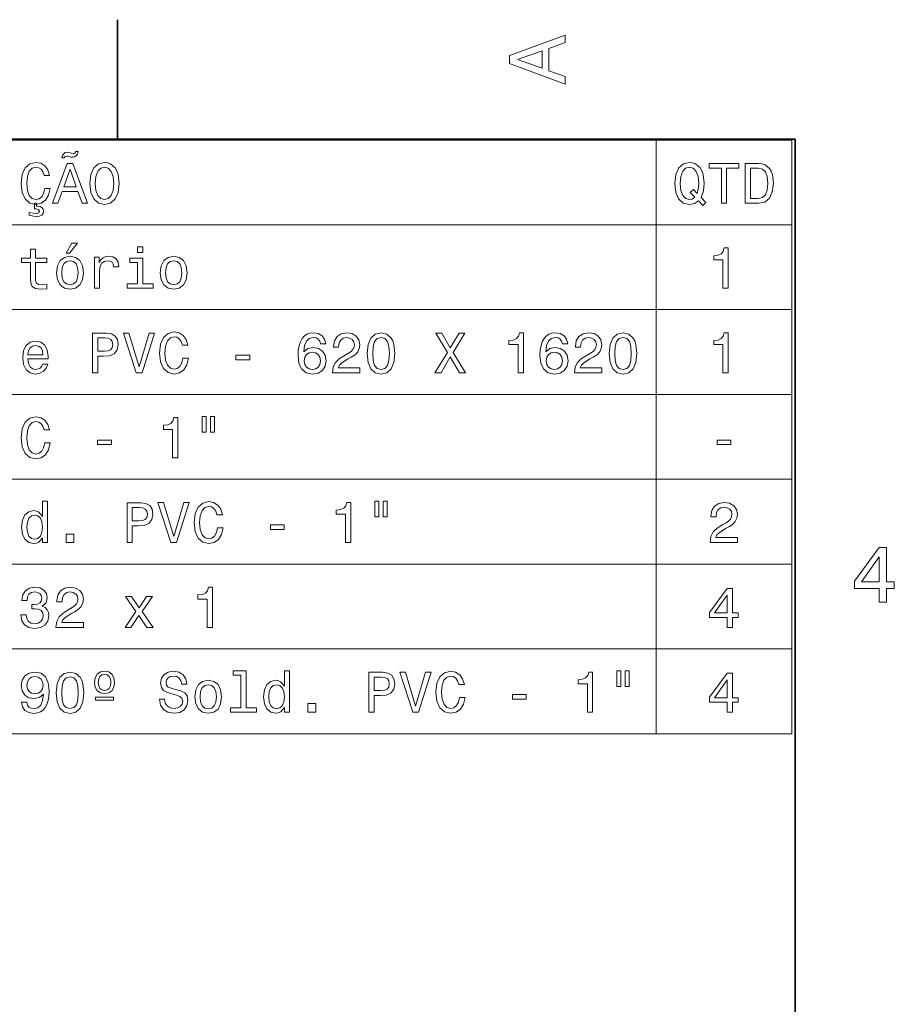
# Model space of a CAD drawing. Extents: x 0 to 420, y 0 to 297.
# Tile 14 of 14: x 361 to 416, y 233 to 294. Entities that reach past the tile are written whole.
import ezdxf

# ---------------------------------------------------------------- set-up
doc = ezdxf.new("R2010")
doc.units = 0

msp = doc.modelspace()

# ---------------------------------------------------------------- linework, layer by layer
at = {"color": 7, "lineweight": 35, "ltscale": 0.1875}
msp.add_line((367.5, 287), (367.5, 294.5), dxfattribs=at)
at = {"color": 7, "lineweight": 35}
for p, q in [((410, 287), (10, 287)), ((410, 10), (410, 287))]:
    msp.add_line(p, q, dxfattribs=at)
at = {"color": 7, "lineweight": 13}
for p, q in [((338.740601, 286.953186), (409.798218, 286.953186)), ((401.29248, 286.953186), (401.29248, 249.71904)), ((409.798218, 286.953186), (409.798218, 249.71904)), ((338.740601, 281.634033), (409.798218, 281.634033)), ((338.740601, 276.31485), (409.798218, 276.31485)), ((338.740601, 270.995697), (409.798218, 270.995697)), ((338.740601, 265.676514), (409.798218, 265.676514)), ((338.740601, 260.357361), (409.798218, 260.357361)), ((338.740601, 255.038208), (409.798218, 255.038208)), ((338.740601, 249.71904), (409.798218, 249.71904))]:
    msp.add_line(p, q, dxfattribs=at)
for points in [[(395.583221, 290.466858), (395.583221, 290.930847), (394.554413, 291.299011), (394.554413, 292.695984), (395.583221, 293.064117), (395.583221, 293.538177), (392.078186, 292.257202), (392.078186, 291.742798)], [(394.125732, 291.460388), (392.582489, 292), (394.125732, 292.539642)], [(365.025909, 286.229828), (364.871033, 286.229828), (364.806183, 286.136169), (364.708923, 286.107361), (364.611664, 286.121765), (364.442352, 286.172211), (364.337891, 286.186615), (364.215393, 286.161407), (364.118134, 286.092957), (364.04248, 285.981293), (363.999268, 285.826385), (364.154144, 285.826385), (364.215393, 285.916443), (364.312653, 285.948853), (364.399109, 285.934448), (364.56842, 285.887634), (364.683685, 285.869598), (364.802582, 285.891235), (364.903442, 285.959656), (364.975494, 286.07135)], [(362.925781, 283.913544), (362.853729, 283.610962), (362.734863, 283.394836), (362.569153, 283.261536), (362.374634, 283.218323), (362.140472, 283.283142), (361.956757, 283.477692), (361.834259, 283.794678), (361.794647, 284.234161), (361.834259, 284.670044), (361.953156, 284.990631), (362.136871, 285.185181), (362.374634, 285.253601), (362.547516, 285.21759), (362.695221, 285.11673), (362.810486, 284.95462), (362.88974, 284.731293), (363.231964, 284.731293), (363.123901, 285.073486), (362.936584, 285.332855), (362.680817, 285.494965), (362.374634, 285.552612), (361.992767, 285.462555), (361.700989, 285.210388), (361.513672, 284.796112), (361.448822, 284.234161), (361.513672, 283.672211), (361.700989, 283.257935), (361.992767, 283.002167), (362.374634, 282.91571), (362.709625, 282.984161), (362.979797, 283.175079), (363.170715, 283.488495), (363.271606, 283.913544)], [(363.41568, 282.984161), (363.747101, 282.984161), (364.010071, 283.719025), (365.007904, 283.719025), (365.270874, 282.984161), (365.609497, 282.984161), (364.694519, 285.487762), (364.327057, 285.487762)], [(365.753571, 284.234161), (365.81842, 283.672211), (366.005737, 283.257935), (366.297546, 283.002167), (366.679382, 282.91571), (367.057617, 283.002167), (367.352997, 283.257935), (367.536713, 283.672211), (367.605164, 284.234161), (367.536713, 284.792511), (367.457458, 285.01947), (367.352997, 285.206787), (367.057617, 285.462555), (366.877502, 285.527374), (366.679382, 285.552612), (366.293915, 285.462555), (366.002136, 285.210388), (365.81842, 284.796112)], [(403.93512, 283.139069), (404.208893, 282.854492), (404.399841, 283.04541), (404.104431, 283.347992), (404.255737, 283.758667), (404.302582, 284.234161), (404.234131, 284.792511), (404.154877, 285.01947), (404.050415, 285.206787), (403.755005, 285.462555), (403.57489, 285.527374), (403.37677, 285.552612), (402.994934, 285.462555), (402.703156, 285.210388), (402.515839, 284.796112), (402.450989, 284.234161), (402.515839, 283.672211), (402.699554, 283.257935), (402.991333, 283.002167), (403.37677, 282.91571), (403.690186, 282.973358)], [(405.379669, 282.984161), (405.71106, 282.984161), (405.71106, 285.18158), (406.46756, 285.18158), (406.46756, 285.484161), (404.619568, 285.484161), (404.619568, 285.18158), (405.379669, 285.18158)], [(407.710358, 285.484161), (406.878204, 285.484161), (406.878204, 282.984161), (407.710358, 282.984161), (408.102997, 283.063416), (408.394775, 283.304779), (408.57489, 283.697418), (408.63974, 284.234161), (408.582092, 284.781708), (408.510071, 284.997864), (408.40918, 285.170746), (408.117401, 285.404907), (407.926483, 285.462555)], [(364.125336, 284.025238), (364.510773, 285.127533), (364.89624, 284.025238)], [(366.099396, 284.234161), (366.139038, 284.670044), (366.257904, 284.990631), (366.44162, 285.185181), (366.679382, 285.253601), (366.913513, 285.185181), (367.097229, 284.98703), (367.216125, 284.666443), (367.259338, 284.234161), (367.216125, 283.798279), (367.097229, 283.477692), (366.913513, 283.283142), (366.679382, 283.218323), (366.44162, 283.283142), (366.257904, 283.477692), (366.139038, 283.794678)], [(403.708191, 283.369598), (403.553284, 283.254333), (403.37677, 283.218323), (403.142639, 283.283142), (402.958893, 283.477692), (402.836426, 283.794678), (402.796814, 284.234161), (402.836426, 284.670044), (402.955292, 284.990631), (403.139008, 285.185181), (403.37677, 285.253601), (403.610931, 285.185181), (403.794647, 284.98703), (403.913513, 284.666443), (403.956757, 284.234161), (403.924316, 283.859528), (403.855896, 283.60376), (403.621735, 283.848724), (403.427216, 283.665009)], [(407.68512, 285.185181), (407.958893, 285.131134), (408.14624, 284.965424), (408.257904, 284.670044), (408.293915, 284.234161), (408.254303, 283.812683), (408.142639, 283.517303), (407.951691, 283.34079), (407.68512, 283.283142), (407.213226, 283.283142), (407.213226, 285.185181)], [(361.956757, 282.234894), (362.212524, 282.177246), (362.410645, 282.15564), (362.601563, 282.180847), (362.738464, 282.245697), (362.824921, 282.350159), (362.853729, 282.48703), (362.828522, 282.623932), (362.752869, 282.724792), (362.630371, 282.786041), (362.46106, 282.804047), (362.410645, 282.804047), (362.410645, 282.984161), (362.273743, 282.984161), (362.273743, 282.634735), (362.381836, 282.638336), (362.543915, 282.602325), (362.601563, 282.48703), (362.547516, 282.378967), (362.392639, 282.342957), (362.23053, 282.357361), (361.956757, 282.411407)], [(364.262238, 279.862427), (364.474762, 279.862427), (364.975494, 280.474792), (364.622467, 280.474792)], [(362.021606, 279.264435), (362.021606, 278.29541), (362.043213, 277.982025), (362.144073, 277.765869), (362.345795, 277.639801), (362.688019, 277.596558), (363.062653, 277.614563), (363.062653, 277.888367), (362.788879, 277.86673), (362.540314, 277.895569), (362.407043, 277.985626), (362.349396, 278.136902), (362.338593, 278.349457), (362.338593, 279.264435), (363.062653, 279.264435), (363.062653, 279.534607), (362.338593, 279.534607), (362.338593, 280.100159), (362.021606, 280.100159), (362.021606, 279.534607), (361.47403, 279.534607), (361.47403, 279.264435)], [(369.082123, 280.251465), (368.747101, 280.251465), (368.747101, 279.891235), (369.082123, 279.891235)], [(405.480499, 277.665009), (405.808319, 277.665009), (405.808319, 280.183014), (405.563354, 280.183014), (405.498535, 279.963287), (405.368835, 279.815582), (405.170715, 279.729126), (404.896942, 279.700317), (404.896942, 279.44455), (405.480499, 279.44455)], [(363.671448, 278.630432), (363.729095, 278.190948), (363.894806, 277.86673), (364.157776, 277.665009), (364.510773, 277.596558), (364.860199, 277.665009), (365.123169, 277.863129), (365.288879, 278.187347), (365.350128, 278.630432), (365.288879, 279.069916), (365.123169, 279.397705), (364.860199, 279.595856), (364.510773, 279.667877), (364.157776, 279.595856), (363.894806, 279.394104), (363.729095, 279.069916)], [(363.995667, 278.634033), (364.028076, 278.958221), (364.128937, 279.192383), (364.291046, 279.336487), (364.510773, 279.386902), (364.726929, 279.336487), (364.889038, 279.195984), (364.989899, 278.958221), (365.025909, 278.634033), (364.989899, 278.306213), (364.889038, 278.068481), (364.726929, 277.924377), (364.510773, 277.877533), (364.291046, 277.924377), (364.128937, 278.068481), (364.028076, 278.306213)], [(366.052582, 277.665009), (366.369568, 277.665009), (366.369568, 278.770905), (366.402008, 279.037476), (366.499268, 279.228424), (366.657776, 279.343689), (366.8703, 279.383301), (367.028809, 279.358093), (367.147675, 279.286041), (367.219727, 279.163574), (367.244934, 278.997864), (367.565552, 278.997864), (367.522308, 279.289642), (367.403442, 279.498596), (367.205322, 279.624664), (366.93515, 279.667877), (366.751434, 279.639069), (366.592926, 279.567017), (366.452423, 279.44455), (366.340759, 279.278839), (366.340759, 279.599457), (366.052582, 279.599457)], [(369.07132, 277.93158), (369.07132, 279.534607), (368.257172, 279.534607), (368.257172, 279.264435), (368.754303, 279.264435), (368.754303, 277.93158), (368.105896, 277.93158), (368.105896, 277.665009), (369.726929, 277.665009), (369.726929, 277.93158)], [(370.177216, 278.630432), (370.234863, 278.190948), (370.400574, 277.86673), (370.663513, 277.665009), (371.016541, 277.596558), (371.365967, 277.665009), (371.628937, 277.863129), (371.794647, 278.187347), (371.855896, 278.630432), (371.794647, 279.069916), (371.628937, 279.397705), (371.365967, 279.595856), (371.016541, 279.667877), (370.663513, 279.595856), (370.400574, 279.394104), (370.234863, 279.069916)], [(370.501434, 278.634033), (370.533844, 278.958221), (370.634705, 279.192383), (370.796814, 279.336487), (371.016541, 279.386902), (371.232697, 279.336487), (371.394806, 279.195984), (371.495667, 278.958221), (371.531677, 278.634033), (371.495667, 278.306213), (371.394806, 278.068481), (371.232697, 277.924377), (371.016541, 277.877533), (370.796814, 277.924377), (370.634705, 278.068481), (370.533844, 278.306213)], [(365.919281, 272.345825), (366.250702, 272.345825), (366.250702, 273.401306), (366.618134, 273.401306), (366.989166, 273.419312), (367.284576, 273.54538), (367.475494, 273.790344), (367.540314, 274.125366), (367.489899, 274.43515), (367.345795, 274.662109), (367.108063, 274.798981), (366.783844, 274.845825), (365.919281, 274.845825)], [(369.474762, 274.849426), (368.847961, 272.720459), (368.203156, 274.849426), (367.860931, 274.849426), (368.667847, 272.345825), (369.028076, 272.345825), (369.816986, 274.849426)], [(371.600128, 273.275208), (371.528076, 272.972626), (371.40921, 272.7565), (371.2435, 272.623199), (371.048981, 272.579987), (370.814819, 272.644806), (370.631104, 272.839355), (370.508636, 273.156342), (370.468994, 273.595825), (370.508636, 274.031708), (370.627502, 274.352295), (370.811218, 274.546844), (371.048981, 274.615265), (371.221893, 274.579254), (371.369568, 274.478394), (371.484863, 274.316284), (371.564087, 274.092957), (371.906311, 274.092957), (371.798248, 274.43515), (371.610931, 274.694519), (371.355164, 274.856628), (371.048981, 274.914276), (370.667114, 274.824219), (370.375336, 274.572052), (370.188019, 274.157776), (370.123169, 273.595825), (370.188019, 273.033875), (370.375336, 272.619598), (370.667114, 272.363831), (371.048981, 272.277374), (371.383972, 272.345825), (371.654175, 272.536743), (371.845093, 272.850159), (371.945953, 273.275208)], [(380.55545, 274.17218), (380.487, 274.463989), (380.328522, 274.680115), (380.083557, 274.817017), (379.766541, 274.863831), (379.554016, 274.838623), (379.3703, 274.770172), (379.208191, 274.658508), (379.07132, 274.5), (378.963257, 274.30188), (378.884003, 274.060516), (378.833557, 273.77594), (378.819153, 273.455322), (378.87677, 272.943817), (379.053284, 272.572784), (379.337891, 272.349426), (379.726929, 272.273773), (380.076355, 272.338623), (380.342926, 272.507935), (380.515839, 272.774506), (380.577087, 273.113129), (380.515839, 273.455322), (380.350128, 273.718292), (380.09436, 273.884003), (379.777374, 273.94165), (379.43515, 273.869598), (379.179382, 273.664276), (379.233398, 274.060516), (379.348694, 274.345093), (379.525208, 274.514404), (379.770142, 274.572052), (379.950256, 274.543243), (380.087158, 274.46759), (380.177216, 274.341492), (380.22406, 274.17218)], [(380.98053, 272.345825), (382.698822, 272.345825), (382.698822, 272.655609), (381.340759, 272.655609), (381.416412, 272.824921), (381.546082, 272.965424), (381.945953, 273.221191), (382.158478, 273.329254), (382.39624, 273.484161), (382.565552, 273.664276), (382.662811, 273.876801), (382.698822, 274.118164), (382.637604, 274.420746), (382.468292, 274.658508), (382.208923, 274.809814), (381.873901, 274.863831), (381.528076, 274.802612), (381.265106, 274.633301), (381.095795, 274.363129), (381.038177, 274.0065), (381.038177, 273.956055), (381.365967, 273.956055), (381.365967, 273.984863), (381.398407, 274.229828), (381.495667, 274.409943), (381.650574, 274.525208), (381.855896, 274.56485), (382.064819, 274.528809), (382.219727, 274.438751), (382.320587, 274.298279), (382.356628, 274.121765), (382.33139, 273.956055), (382.262939, 273.815552), (382.147675, 273.693085), (381.989166, 273.585022), (381.776642, 273.469757), (381.423615, 273.246399), (381.175049, 273.008636), (381.027374, 272.720459), (380.98053, 272.356628)], [(383.159912, 273.567017), (383.213959, 273.001434), (383.38327, 272.597992), (383.653442, 272.353027), (384.028076, 272.273773), (384.399109, 272.353027), (384.669281, 272.597992), (384.834991, 273.001434), (384.892639, 273.567017), (384.834991, 274.128967), (384.766541, 274.352295), (384.669281, 274.536041), (384.399109, 274.780975), (384.028076, 274.863831), (383.653442, 274.780975), (383.38327, 274.53241), (383.213959, 274.128967)], [(387.410645, 272.345825), (387.788879, 272.345825), (388.361664, 273.358063), (388.945221, 272.345825), (389.327057, 272.345825), (388.54538, 273.631836), (389.287445, 274.849426), (388.923615, 274.849426), (388.372467, 273.923645), (387.832123, 274.849426), (387.453857, 274.849426), (388.192352, 273.628235)], [(392.637573, 272.345825), (392.965393, 272.345825), (392.965393, 274.863831), (392.720428, 274.863831), (392.655609, 274.644104), (392.525909, 274.496399), (392.327789, 274.409943), (392.054016, 274.381134), (392.054016, 274.125366), (392.637573, 274.125366)], [(395.735565, 274.17218), (395.667114, 274.463989), (395.508606, 274.680115), (395.263672, 274.817017), (394.946655, 274.863831), (394.734131, 274.838623), (394.550415, 274.770172), (394.388306, 274.658508), (394.251404, 274.5), (394.143341, 274.30188), (394.064087, 274.060516), (394.013672, 273.77594), (393.999268, 273.455322), (394.056885, 272.943817), (394.233398, 272.572784), (394.518005, 272.349426), (394.907043, 272.273773), (395.25647, 272.338623), (395.523041, 272.507935), (395.695953, 272.774506), (395.757172, 273.113129), (395.695953, 273.455322), (395.530243, 273.718292), (395.274475, 273.884003), (394.957458, 273.94165), (394.615234, 273.869598), (394.359497, 273.664276), (394.413513, 274.060516), (394.528809, 274.345093), (394.705322, 274.514404), (394.950256, 274.572052), (395.130371, 274.543243), (395.267273, 274.46759), (395.35733, 274.341492), (395.404144, 274.17218)], [(396.160645, 272.345825), (397.878937, 272.345825), (397.878937, 272.655609), (396.520874, 272.655609), (396.596527, 272.824921), (396.726196, 272.965424), (397.126068, 273.221191), (397.338593, 273.329254), (397.576355, 273.484161), (397.745667, 273.664276), (397.842926, 273.876801), (397.878937, 274.118164), (397.817688, 274.420746), (397.648376, 274.658508), (397.389038, 274.809814), (397.054016, 274.863831), (396.708191, 274.802612), (396.445221, 274.633301), (396.275909, 274.363129), (396.218262, 274.0065), (396.218262, 273.956055), (396.546082, 273.956055), (396.546082, 273.984863), (396.578491, 274.229828), (396.675781, 274.409943), (396.830658, 274.525208), (397.036011, 274.56485), (397.244934, 274.528809), (397.399841, 274.438751), (397.500702, 274.298279), (397.536713, 274.121765), (397.511505, 273.956055), (397.443054, 273.815552), (397.327789, 273.693085), (397.169281, 273.585022), (396.956757, 273.469757), (396.603729, 273.246399), (396.355164, 273.008636), (396.207458, 272.720459), (396.160645, 272.356628)], [(398.340027, 273.567017), (398.394073, 273.001434), (398.563385, 272.597992), (398.833557, 272.353027), (399.208191, 272.273773), (399.579224, 272.353027), (399.849396, 272.597992), (400.015106, 273.001434), (400.072754, 273.567017), (400.015106, 274.128967), (399.946655, 274.352295), (399.849396, 274.536041), (399.579224, 274.780975), (399.208191, 274.863831), (398.833557, 274.780975), (398.563385, 274.53241), (398.394073, 274.128967)], [(405.480499, 272.345825), (405.808319, 272.345825), (405.808319, 274.863831), (405.563354, 274.863831), (405.498535, 274.644104), (405.368835, 274.496399), (405.170715, 274.409943), (404.896942, 274.381134), (404.896942, 274.125366), (405.480499, 274.125366)], [(361.873901, 273.221191), (363.141907, 273.221191), (363.145508, 273.368866), (363.087891, 273.783142), (362.929382, 274.092957), (362.677216, 274.280273), (362.342194, 274.348694), (362.014374, 274.276672), (361.762238, 274.074921), (361.600128, 273.747131), (361.54248, 273.31485), (361.596527, 272.871765), (361.758636, 272.547546), (362.007172, 272.345825), (362.33139, 272.277374), (362.612366, 272.324219), (362.842926, 272.446686), (363.012238, 272.641205), (363.109497, 272.900574), (362.796082, 272.900574), (362.731262, 272.7565), (362.637573, 272.648407), (362.371002, 272.561951), (362.16568, 272.601593), (362.010773, 272.727661), (361.909912, 272.933014), (361.873901, 273.210388)], [(366.693787, 274.539642), (366.909912, 274.518005), (367.06842, 274.449585), (367.162079, 274.323486), (367.194519, 274.125366), (367.158478, 273.916443), (367.061218, 273.790344), (366.895508, 273.725494), (366.668579, 273.707489), (366.250702, 273.707489), (366.250702, 274.539642)], [(383.505737, 273.567017), (383.534576, 274.002899), (383.624634, 274.316284), (383.786743, 274.5), (384.028076, 274.56485), (384.265839, 274.5), (384.427948, 274.316284), (384.518005, 274.002899), (384.546814, 273.567017), (384.518005, 273.127533), (384.427948, 272.814117), (384.265839, 272.630402), (384.028076, 272.569183), (383.786743, 272.630402), (383.624634, 272.814117), (383.534576, 273.127533)], [(398.685852, 273.567017), (398.714661, 274.002899), (398.804718, 274.316284), (398.966827, 274.5), (399.208191, 274.56485), (399.445923, 274.5), (399.608032, 274.316284), (399.69809, 274.002899), (399.726929, 273.567017), (399.69809, 273.127533), (399.608032, 272.814117), (399.445923, 272.630402), (399.208191, 272.569183), (398.966827, 272.630402), (398.804718, 272.814117), (398.714661, 273.127533)], [(361.873901, 273.487762), (361.913513, 273.736328), (362.010773, 273.920044), (362.158478, 274.031708), (362.352997, 274.07132), (362.543915, 274.031708), (362.69162, 273.920044), (362.781677, 273.736328), (362.814087, 273.487762)], [(380.227661, 273.109528), (380.188019, 272.882568), (380.087158, 272.709656), (379.925049, 272.594391), (379.723328, 272.55835), (379.510803, 272.594391), (379.348694, 272.706055), (379.244232, 272.878967), (379.211792, 273.105927), (379.247833, 273.329254), (379.348694, 273.498566), (379.514404, 273.606628), (379.737732, 273.646271), (379.932251, 273.606628), (380.087158, 273.502167), (380.188019, 273.332855)], [(395.407745, 273.109528), (395.368134, 272.882568), (395.267273, 272.709656), (395.105164, 272.594391), (394.903442, 272.55835), (394.690887, 272.594391), (394.528809, 272.706055), (394.424316, 272.878967), (394.391907, 273.105927), (394.427917, 273.329254), (394.528809, 273.498566), (394.694489, 273.606628), (394.917847, 273.646271), (395.112366, 273.606628), (395.267273, 273.502167), (395.368134, 273.332855)], [(374.917847, 273.170746), (375.789612, 273.170746), (375.789612, 273.455322), (374.917847, 273.455322)], [(362.925781, 267.956055), (362.853729, 267.653473), (362.734863, 267.437347), (362.569153, 267.304047), (362.374634, 267.260834), (362.140472, 267.325653), (361.956757, 267.520203), (361.834259, 267.837189), (361.794647, 268.276672), (361.834259, 268.712555), (361.953156, 269.033142), (362.136871, 269.227692), (362.374634, 269.296112), (362.547516, 269.260101), (362.695221, 269.159241), (362.810486, 268.997131), (362.88974, 268.773804), (363.231964, 268.773804), (363.123901, 269.115997), (362.936584, 269.375366), (362.680817, 269.537476), (362.374634, 269.595123), (361.992767, 269.505066), (361.700989, 269.252899), (361.513672, 268.838623), (361.448822, 268.276672), (361.513672, 267.714722), (361.700989, 267.300446), (361.992767, 267.044678), (362.374634, 266.958221), (362.709625, 267.026672), (362.979797, 267.21759), (363.170715, 267.531006), (363.271606, 267.956055)], [(370.951721, 267.026672), (371.27951, 267.026672), (371.27951, 269.544678), (371.034576, 269.544678), (370.969727, 269.324951), (370.840027, 269.177246), (370.641907, 269.09079), (370.368134, 269.061981), (370.368134, 268.806213), (370.951721, 268.806213)], [(372.803284, 269.61673), (372.803284, 268.636902), (373.048248, 268.636902), (373.048248, 269.61673)], [(373.325623, 269.61673), (373.325623, 268.636902), (373.566986, 268.636902), (373.566986, 269.61673)], [(366.2435, 267.851593), (367.115265, 267.851593), (367.115265, 268.136169), (366.2435, 268.136169)], [(405.109467, 267.851593), (405.981232, 267.851593), (405.981232, 268.136169), (405.109467, 268.136169)], [(383.64624, 264.297546), (383.64624, 263.317719), (383.891205, 263.317719), (383.891205, 264.297546)], [(384.168579, 264.297546), (384.168579, 263.317719), (384.409912, 263.317719), (384.409912, 264.297546)], [(362.785278, 262.00647), (362.785278, 261.707489), (363.102295, 261.707489), (363.102295, 264.293945), (362.788879, 264.293945), (362.788879, 263.346527), (362.547516, 263.6203), (362.399841, 263.68515), (362.23053, 263.710358), (361.924316, 263.638336), (361.686584, 263.436584), (361.531677, 263.112396), (361.477631, 262.676514), (361.531677, 262.240631), (361.686584, 261.912811), (361.924316, 261.707489), (362.23053, 261.639038), (362.399841, 261.664276), (362.551147, 261.729095)], [(368.087891, 261.707489), (368.419281, 261.707489), (368.419281, 262.76297), (368.786713, 262.76297), (369.157776, 262.780975), (369.453156, 262.907043), (369.644073, 263.152008), (369.708923, 263.48703), (369.658478, 263.796814), (369.514404, 264.023773), (369.276642, 264.160645), (368.952423, 264.207489), (368.087891, 264.207489)], [(368.862366, 263.901306), (369.078522, 263.879669), (369.237, 263.811249), (369.330688, 263.68515), (369.363098, 263.48703), (369.327057, 263.278107), (369.229797, 263.152008), (369.064087, 263.087158), (368.837158, 263.069153), (368.419281, 263.069153), (368.419281, 263.901306)], [(371.643341, 264.21109), (371.016541, 262.082123), (370.371735, 264.21109), (370.02951, 264.21109), (370.836426, 261.707489), (371.196655, 261.707489), (371.985565, 264.21109)], [(373.768707, 262.636871), (373.696655, 262.33429), (373.577789, 262.118164), (373.412079, 261.984863), (373.21756, 261.94165), (372.983398, 262.00647), (372.799683, 262.201019), (372.677216, 262.518005), (372.637604, 262.957489), (372.677216, 263.393372), (372.796082, 263.713959), (372.979797, 263.908508), (373.21756, 263.976929), (373.390472, 263.940918), (373.538177, 263.840057), (373.653442, 263.677948), (373.732697, 263.45462), (374.074921, 263.45462), (373.966827, 263.796814), (373.77951, 264.056183), (373.523743, 264.218292), (373.21756, 264.27594), (372.835724, 264.185883), (372.543945, 263.933716), (372.356598, 263.51944), (372.291779, 262.957489), (372.356598, 262.395538), (372.543945, 261.981262), (372.835724, 261.725494), (373.21756, 261.639038), (373.552582, 261.707489), (373.822754, 261.898407), (374.013672, 262.211823), (374.114532, 262.636871)], [(381.794647, 261.707489), (382.122467, 261.707489), (382.122467, 264.225494), (381.877502, 264.225494), (381.812653, 264.005768), (381.682983, 263.858063), (381.484863, 263.771606), (381.21109, 263.742798), (381.21109, 263.48703), (381.794647, 263.48703)], [(404.666382, 261.707489), (406.384705, 261.707489), (406.384705, 262.017273), (405.026611, 262.017273), (405.102264, 262.186584), (405.231964, 262.327087), (405.631805, 262.582855), (405.84433, 262.690918), (406.082092, 262.845825), (406.251404, 263.02594), (406.348663, 263.238464), (406.384705, 263.479828), (406.323456, 263.78241), (406.154144, 264.020172), (405.894775, 264.171478), (405.559753, 264.225494), (405.213928, 264.164276), (404.950958, 263.994965), (404.781677, 263.724792), (404.72403, 263.368164), (404.72403, 263.317719), (405.051849, 263.317719), (405.051849, 263.346527), (405.084259, 263.591492), (405.181519, 263.771606), (405.336426, 263.886871), (405.541748, 263.926514), (405.750671, 263.890472), (405.905579, 263.800415), (406.006439, 263.659943), (406.04248, 263.483429), (406.017242, 263.317719), (405.948822, 263.177216), (405.833527, 263.054749), (405.675049, 262.946686), (405.462494, 262.831421), (405.109467, 262.608063), (404.860901, 262.3703), (404.713226, 262.082123), (404.666382, 261.718292)], [(362.284546, 263.425781), (362.4935, 263.375366), (362.652008, 263.234863), (362.745667, 263.000702), (362.781677, 262.676514), (362.745667, 262.348694), (362.652008, 262.114563), (362.4935, 261.970459), (362.284546, 261.923615), (362.086426, 261.970459), (361.93515, 262.114563), (361.834259, 262.352295), (361.801849, 262.676514), (361.834259, 262.997101), (361.93515, 263.231262), (362.086426, 263.375366)], [(377.086426, 262.53241), (377.958191, 262.53241), (377.958191, 262.816986), (377.086426, 262.816986)], [(364.262238, 261.707489), (364.759338, 261.707489), (364.759338, 262.244232), (364.262238, 262.244232)], [(415.277374, 257.966766), (415.731262, 257.966766), (415.731262, 258.834198), (416.23056, 258.834198), (416.23056, 259.237671), (415.731262, 259.237671), (415.731262, 261.391113), (415.272339, 261.391113), (413.739197, 259.278015), (413.739197, 258.834198), (415.277374, 258.834198)], [(414.162842, 259.237671), (415.277374, 260.806091), (415.277374, 259.237671)], [(361.434418, 257.173645), (361.434418, 257.148438), (361.492065, 256.802612), (361.661377, 256.543243), (361.927917, 256.377533), (362.280945, 256.316284), (362.655609, 256.377533), (362.936584, 256.536041), (363.116699, 256.788177), (363.181549, 257.112396), (363.15271, 257.324921), (363.073456, 257.497833), (362.943787, 257.631134), (362.770874, 257.728394), (363.005035, 257.922913), (363.087891, 258.232727), (363.033844, 258.513702), (362.878937, 258.726227), (362.62677, 258.859528), (362.280945, 258.906342), (361.956757, 258.848724), (361.708191, 258.690216), (361.546082, 258.438049), (361.492065, 258.103027), (361.492065, 258.07782), (361.812653, 258.07782), (361.841492, 258.30838), (361.93515, 258.47406), (362.086426, 258.574921), (362.298981, 258.610962), (362.486298, 258.582153), (362.623169, 258.5065), (362.706024, 258.384003), (362.738464, 258.218292), (362.706024, 258.041809), (362.619568, 257.922913), (362.468292, 257.850861), (362.262939, 257.829254), (362.122467, 257.832855), (362.122467, 257.548279), (362.298981, 257.555481), (362.525909, 257.523071), (362.695221, 257.436615), (362.796082, 257.296112), (362.832123, 257.112396), (362.79248, 256.903473), (362.688019, 256.748566), (362.522308, 256.651306), (362.302582, 256.618896), (362.075623, 256.654907), (361.909912, 256.76297), (361.80545, 256.935883), (361.765839, 257.173645)], [(363.631836, 256.388336), (365.350128, 256.388336), (365.350128, 256.69812), (363.992065, 256.69812), (364.067688, 256.867432), (364.197388, 257.007935), (364.597229, 257.263702), (364.809784, 257.371765), (365.047546, 257.526672), (365.216827, 257.706787), (365.314087, 257.919312), (365.350128, 258.160675), (365.288879, 258.463257), (365.119568, 258.701019), (364.860199, 258.852325), (364.525208, 258.906342), (364.179382, 258.845123), (363.916412, 258.675812), (363.747101, 258.40564), (363.689453, 258.049011), (363.689453, 257.998566), (364.017273, 257.998566), (364.017273, 258.027374), (364.049683, 258.272339), (364.146942, 258.452454), (364.301849, 258.567719), (364.507172, 258.607361), (364.716125, 258.57132), (364.871033, 258.481262), (364.971893, 258.34079), (365.007904, 258.164276), (364.982697, 257.998566), (364.914246, 257.858063), (364.798981, 257.735596), (364.640472, 257.627533), (364.427917, 257.512268), (364.074921, 257.28891), (363.826355, 257.051147), (363.67865, 256.76297), (363.631836, 256.399139)], [(373.1203, 256.388336), (373.44812, 256.388336), (373.44812, 258.906342), (373.203156, 258.906342), (373.138306, 258.686615), (373.008636, 258.53891), (372.810486, 258.452454), (372.536713, 258.423645), (372.536713, 258.167877), (373.1203, 258.167877)], [(405.743469, 256.388336), (406.067688, 256.388336), (406.067688, 257.007935), (406.424316, 257.007935), (406.424316, 257.296112), (406.067688, 257.296112), (406.067688, 258.83429), (405.739868, 258.83429), (404.644775, 257.324921), (404.644775, 257.007935), (405.743469, 257.007935)], [(368.332825, 256.388336), (368.829956, 257.141205), (369.341492, 256.388336), (369.723328, 256.388336), (369.031677, 257.386169), (369.683685, 258.322784), (369.316254, 258.322784), (368.84436, 257.620331), (368.372467, 258.322784), (367.997833, 258.322784), (368.639038, 257.382568), (367.961792, 256.388336)], [(404.947357, 257.296112), (405.743469, 258.416443), (405.743469, 257.296112)], [(361.477631, 251.688782), (361.531677, 251.404205), (361.686584, 251.184464), (361.931549, 251.047577), (362.255737, 250.997131), (362.468292, 251.022354), (362.65921, 251.087189), (362.821289, 251.198868), (362.958191, 251.357361), (363.066254, 251.555496), (363.145508, 251.800446), (363.192352, 252.081436), (363.210358, 252.40564), (363.149109, 252.913559), (362.972595, 253.284607), (362.69162, 253.50795), (362.306183, 253.587189), (361.953156, 253.522354), (361.686584, 253.349442), (361.513672, 253.08287), (361.456024, 252.747864), (361.513672, 252.402039), (361.682983, 252.139069), (361.93515, 251.973358), (362.255737, 251.919327), (362.59436, 251.987778), (362.850128, 252.196701), (362.79248, 251.796844), (362.677216, 251.512268), (362.500702, 251.342957), (362.259338, 251.288925), (362.072021, 251.314133), (361.93515, 251.393387), (361.845093, 251.51947), (361.809052, 251.688782)], [(361.80545, 252.751465), (361.841492, 252.974808), (361.942352, 253.151321), (362.10083, 253.262985), (362.306183, 253.302612), (362.518707, 253.262985), (362.680817, 253.151321), (362.781677, 252.978409), (362.821289, 252.755066), (362.781677, 252.528122), (362.680817, 252.35881), (362.515106, 252.254349), (362.29538, 252.218323), (362.097229, 252.254349), (361.942352, 252.35881), (361.841492, 252.524521)], [(363.642639, 252.290359), (363.696655, 251.724808), (363.865967, 251.32135), (364.136139, 251.076385), (364.510773, 250.997131), (364.881836, 251.076385), (365.152008, 251.32135), (365.317688, 251.724808), (365.375336, 252.290359), (365.317688, 252.852325), (365.249268, 253.075668), (365.152008, 253.259384), (364.881836, 253.504349), (364.510773, 253.587189), (364.136139, 253.504349), (363.865967, 253.255783), (363.696655, 252.852325)], [(363.988464, 252.290359), (364.017273, 252.726242), (364.10733, 253.039642), (364.26944, 253.223358), (364.510773, 253.288208), (364.748535, 253.223358), (364.910645, 253.039642), (365.000702, 252.726242), (365.02951, 252.290359), (365.000702, 251.850891), (364.910645, 251.537476), (364.748535, 251.35376), (364.510773, 251.292526), (364.26944, 251.35376), (364.10733, 251.537476), (364.017273, 251.850891)], [(366.679382, 253.637634), (366.416412, 253.59079), (366.218292, 253.453903), (366.092194, 253.234161), (366.048981, 252.935181), (366.092194, 252.636185), (366.218292, 252.416443), (366.416412, 252.279556), (366.679382, 252.232727), (366.938751, 252.279556), (367.140472, 252.416443), (367.262939, 252.636185), (367.309784, 252.935181), (367.266541, 253.234161), (367.140472, 253.453903), (366.942352, 253.59079)], [(366.682983, 253.439499), (366.845093, 253.407074), (366.96756, 253.309814), (367.043213, 253.151321), (367.072021, 252.935181), (367.043213, 252.71904), (366.96756, 252.560532), (366.845093, 252.463272), (366.682983, 252.434464), (366.513672, 252.466873), (366.387573, 252.560532), (366.311951, 252.71904), (366.286713, 252.935181), (366.311951, 253.151321), (366.387573, 253.309814), (366.513672, 253.407074)], [(370.447388, 251.894104), (370.119568, 251.894104), (370.19162, 251.512268), (370.371735, 251.231293), (370.649109, 251.061981), (371.023743, 251.000732), (371.394806, 251.05838), (371.67218, 251.216873), (371.848694, 251.465439), (371.913513, 251.793243), (371.859497, 252.088638), (371.708191, 252.279556), (371.463226, 252.40564), (371.135437, 252.499298), (370.854462, 252.567749), (370.670715, 252.646988), (370.566254, 252.762268), (370.533844, 252.942383), (370.566254, 253.104492), (370.659912, 253.226959), (370.804016, 253.309814), (371.002136, 253.338638), (371.203857, 253.302612), (371.362366, 253.205353), (371.466827, 253.043243), (371.517273, 252.823502), (371.845093, 252.823502), (371.845093, 252.830704), (371.787445, 253.169327), (371.618134, 253.421494), (371.351563, 253.579987), (370.991333, 253.634018), (370.667114, 253.579987), (370.414978, 253.428696), (370.252869, 253.19455), (370.195221, 252.891953), (370.242065, 252.62178), (370.378937, 252.438065), (370.595093, 252.315582), (370.890472, 252.221924), (371.182251, 252.139069), (371.402008, 252.059814), (371.535278, 251.94455), (371.582123, 251.757217), (371.538879, 251.566299), (371.427216, 251.422211), (371.257904, 251.332153), (371.038177, 251.303329), (370.793213, 251.342957), (370.605896, 251.458237), (370.487, 251.645554)], [(375.238464, 253.389069), (375.238464, 251.335754), (374.586426, 251.335754), (374.586426, 251.069183), (376.203888, 251.069183), (376.203888, 251.335754), (375.55545, 251.335754), (375.55545, 253.65564), (374.741333, 253.65564), (374.741333, 253.389069)], [(377.965393, 251.368179), (377.965393, 251.069183), (378.28241, 251.069183), (378.28241, 253.65564), (377.968994, 253.65564), (377.968994, 252.708237), (377.727661, 252.98201), (377.579956, 253.046844), (377.410645, 253.072067), (377.104462, 253.000015), (376.866699, 252.798294), (376.711792, 252.474075), (376.657776, 252.038208), (376.711792, 251.602325), (376.866699, 251.274521), (377.104462, 251.069183), (377.410645, 251.000732), (377.579956, 251.025955), (377.731262, 251.09079)], [(383.268005, 251.069183), (383.599396, 251.069183), (383.599396, 252.124664), (383.966858, 252.124664), (384.337891, 252.14267), (384.63327, 252.268753), (384.824188, 252.513702), (384.889038, 252.848724), (384.838593, 253.158524), (384.694519, 253.385468), (384.456757, 253.522354), (384.132538, 253.569183), (383.268005, 253.569183)], [(384.04248, 253.262985), (384.258636, 253.241379), (384.417114, 253.172928), (384.510803, 253.046844), (384.543213, 252.848724), (384.507202, 252.639786), (384.409912, 252.513702), (384.244202, 252.448868), (384.017273, 252.430847), (383.599396, 252.430847), (383.599396, 253.262985)], [(386.823456, 253.572784), (386.196655, 251.443817), (385.551849, 253.572784), (385.209625, 253.572784), (386.016541, 251.069183), (386.37677, 251.069183), (387.16568, 253.572784)], [(388.948822, 251.998581), (388.87677, 251.695984), (388.757904, 251.479843), (388.592194, 251.346558), (388.397675, 251.303329), (388.163513, 251.368179), (387.979797, 251.562698), (387.85733, 251.8797), (387.817688, 252.319183), (387.85733, 252.755066), (387.976196, 253.075668), (388.159912, 253.270187), (388.397675, 253.338638), (388.570587, 253.302612), (388.718292, 253.201752), (388.833557, 253.039642), (388.912811, 252.816299), (389.255035, 252.816299), (389.146942, 253.158524), (388.959625, 253.417892), (388.703857, 253.579987), (388.397675, 253.637634), (388.015839, 253.547577), (387.72406, 253.29541), (387.536713, 252.881149), (387.471893, 252.319183), (387.536713, 251.757217), (387.72406, 251.342957), (388.015839, 251.087189), (388.397675, 251.000732), (388.732697, 251.069183), (389.002869, 251.260101), (389.193787, 251.573502), (389.294647, 251.998581)], [(396.974762, 251.069183), (397.302582, 251.069183), (397.302582, 253.587189), (397.057617, 253.587189), (396.992767, 253.367447), (396.863098, 253.219757), (396.664978, 253.133301), (396.391174, 253.104492), (396.391174, 252.848724), (396.974762, 252.848724)], [(398.826355, 253.659241), (398.826355, 252.679413), (399.071289, 252.679413), (399.071289, 253.659241)], [(399.348694, 253.659241), (399.348694, 252.679413), (399.590027, 252.679413), (399.590027, 253.659241)], [(405.743469, 251.069183), (406.067688, 251.069183), (406.067688, 251.688782), (406.424316, 251.688782), (406.424316, 251.976959), (406.067688, 251.976959), (406.067688, 253.515152), (405.739868, 253.515152), (404.644775, 252.005783), (404.644775, 251.688782), (405.743469, 251.688782)], [(372.345795, 252.034607), (372.403442, 251.595123), (372.569153, 251.27092), (372.832123, 251.069183), (373.18515, 251.000732), (373.534576, 251.069183), (373.797546, 251.267303), (373.963226, 251.591522), (374.024475, 252.034607), (373.963226, 252.474075), (373.797546, 252.801895), (373.534576, 253.000015), (373.18515, 253.072067), (372.832123, 253.000015), (372.569153, 252.798294), (372.403442, 252.474075)], [(372.670013, 252.038208), (372.702423, 252.362411), (372.803284, 252.596558), (372.965393, 252.740646), (373.18515, 252.791092), (373.401276, 252.740646), (373.563385, 252.600159), (373.664246, 252.362411), (373.700256, 252.038208), (373.664246, 251.710388), (373.563385, 251.472641), (373.401276, 251.328552), (373.18515, 251.281723), (372.965393, 251.328552), (372.803284, 251.472641), (372.702423, 251.710388)], [(377.464691, 252.787476), (377.673615, 252.737045), (377.832123, 252.596558), (377.925781, 252.362411), (377.961792, 252.038208), (377.925781, 251.710388), (377.832123, 251.476242), (377.673615, 251.332153), (377.464691, 251.285324), (377.266541, 251.332153), (377.115265, 251.476242), (377.014404, 251.713989), (376.981964, 252.038208), (377.014404, 252.35881), (377.115265, 252.592957), (377.266541, 252.737045)], [(404.947357, 251.976959), (405.743469, 253.097275), (405.743469, 251.976959)], [(366.1138, 252.005783), (366.1138, 251.814865), (367.244934, 251.814865), (367.244934, 252.005783)], [(392.266541, 251.894104), (393.138306, 251.894104), (393.138306, 252.178696), (392.266541, 252.178696)], [(379.442352, 251.069183), (379.939453, 251.069183), (379.939453, 251.605927), (379.442352, 251.605927)]]:
    msp.add_lwpolyline(points, close=True, dxfattribs=at)

doc.saveas('drawing.dxf')
